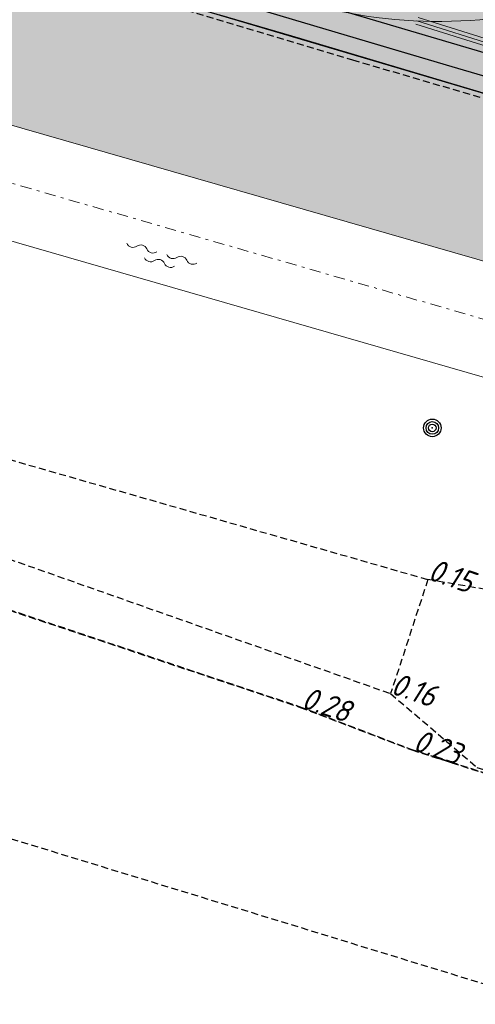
# Model space of a CAD drawing. Header units: metres. Extents: x 128615 to 129083, y 455669 to 456034.
# Tile 41 of 158: x 128829 to 128846, y 455753 to 455789. Entities that reach past the tile are written whole.
import ezdxf

# ---------------------------------------------------------------- set-up
doc = ezdxf.new("R2010")
doc.units = ezdxf.units.M
for name, pattern in [('GRENS', [1, 0.5, -0.25, 0, -0.25]), ('RI-AWZI_PROCESLEIDING', [18.450000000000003, 6, -1.8, 1.75, -1.8, 1.75, -1.8, 1.75, -1.8]), ('RI-AWZI_TERREINRIOLERING', [19.8, 6, -1.8, 2.4, -1.8, 1.8, -1.8, 2.4, -1.8]), ('STIPPELFIJN', [0.375, 0.25, -0.125])]:
    doc.linetypes.add(name, pattern=pattern)
for name, color, linetype, lineweight in [('B-CO-BC-BETONVORM-G', 50, 'Continuous', 18), ('B-WE-OG-HOOGTELIJN-G', 7, 'Continuous', 18), ('B-XX-GR-HAAG-G', 90, 'GR-HAAG1', 13), ('B-XX-KG-KADASTRAAL-G', 2, 'GRENS', 18), ('B-XX-RI-AWZI_PROCESLEIDING-G', 30, 'RI-AWZI_PROCESLEIDING', 18), ('B-XX-RI-AWZI_TERREINRIOLERING-G', 10, 'RI-AWZI_TERREINRIOLERING', 18), ('B-XX-WH-WATER-G', 150, 'Continuous', 18)]:
    doc.layers.add(name, color=color, linetype=linetype, lineweight=lineweight)
for name, color, linetype in [('B-XX-GR-BOOM-G', 30, 'Continuous'), ('B-XX-GR-GRAS-G', 90, 'Continuous'), ('B-XX-VH-KANTVERHARDING-GN', 60, 'STIPPELFIJN')]:
    doc.layers.add(name, color=color, linetype=linetype)
doc.styles.add('ISO', font='Iso.shx', dxfattribs={"height": 50})
doc.linetypes.add('GR-HAAG1', pattern='A,6,[176,NLCS.SHX,S=0.125,R=0,X=0,Y=0],-2', length=8)
pattern_1 = [(340.9065815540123, (128738.9979208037, 455858.1422880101), (0.8077808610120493, 0.3923519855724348), [0.3174999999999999, -0.9525]), (70.90658155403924, (128739.0960088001, 455857.9403427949), (-0.3923519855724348, 0.8077808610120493), [0.3174999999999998, -0.9524999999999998])]

# ---------------------------------------------------------------- blocks, each defined once
blk = doc.blocks.new('WATER3')
for centre, start, end in [((-0.3222339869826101, 1.122434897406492), 309.7446390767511, 50.25536092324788), ((-0.01040913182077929, 0.7474348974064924), 129.7446390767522, 230.255360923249), ((-0.3222339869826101, 0.3724348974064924), 309.7446390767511, 50.25536092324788), ((0.003518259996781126, 0.3805304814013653), 309.7446390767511, 50.25536092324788), ((0.3153431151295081, 0.00553048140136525), 129.7446390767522, 230.255360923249), ((-0.3222339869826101, -0.3680899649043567), 309.7446390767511, 50.25536092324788), ((0.003518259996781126, -0.3694695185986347), 309.7446390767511, 50.25536092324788), ((-0.01040913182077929, -0.7430899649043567), 129.7446390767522, 230.255360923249), ((-0.3222339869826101, -1.118089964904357), 309.7446390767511, 50.25536092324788)]:
    blk.add_arc(centre, 0.2438543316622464, start, end)
blk = doc.blocks.new('RONDJEPUNT', base_point=(5, 0))
blk.add_circle((5, 0), 0.45)
blk.add_point((5, 0))
blk = doc.blocks.new('60')
for xscale, yscale, zscale in [(0.7, 0.7, 0.7), (0.5, 0.5, 0.5), (0.3, 0.3, 0.3)]:
    blk.add_blockref('RONDJEPUNT', (-0.02120520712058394, -0.02401046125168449), dxfattribs=dict(xscale=xscale, yscale=yscale, zscale=zscale))
at = {"style": 'ISO'}
blk.add_attdef('60', (-0.02120520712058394, -0.02401046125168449), '', height=0.9, dxfattribs=at)

msp = doc.modelspace()

# ---------------------------------------------------------------- hatches: boundary and pattern name
at = {"layer": 'B-XX-GR-GRAS-G'}
h = msp.add_hatch(dxfattribs=at)
h.set_pattern_fill('CROSS', color=256, scale=0.09999999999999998, angle=-116.5632943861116, style=0)
h.set_pattern_definition(pattern_1)
h.paths.add_polyline_path([(128845.8675353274, 455784.6485665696), (128847.5685110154, 455784.0597697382), (128847.7647766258, 455784.6267616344), (128846.0638009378, 455785.2155584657)])
h.paths.add_polyline_path([(128967.1055860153, 455860.4144094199), (128969.4210054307, 455866.8918425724), (128880.9006920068, 455904.409712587), (128810.0577815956, 455927.1027515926), (128808.0815679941, 455921.3936663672), (128811.5859768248, 455919.9881814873), (128842.9440111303, 455909.6012506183), (128874.3253125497, 455899.2845629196), (128897.3942134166, 455890.0887698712), (128932.249899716, 455875.2515896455), (128958.9784740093, 455863.874893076)])
edge = h.paths.add_edge_path()
edge.add_line((128984.0843231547, 455804.1850891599), (128953.5143684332, 455822.3927003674))
edge.add_line((128953.5143684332, 455822.3927003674), (128931.0817976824, 455759.6371250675))
edge.add_line((128931.0817976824, 455759.6371250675), (128923.691293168, 455762.2048782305))
edge.add_line((128923.691293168, 455762.2048782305), (128914.0269830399, 455765.5502024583))
edge.add_line((128914.0269830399, 455765.5502024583), (128897.845598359, 455770.6508317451))
edge.add_line((128897.845598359, 455770.6508317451), (128884.7246261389, 455774.2573768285))
edge.add_line((128884.7246261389, 455774.2573768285), (128872.548293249, 455777.8537726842))
edge.add_line((128872.548293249, 455777.8537726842), (128866.079626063, 455781.0475949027))
edge.add_line((128866.079626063, 455781.0475949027), (128866.0212588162, 455781.0678178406))
edge.add_line((128866.0212588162, 455781.0678178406), (128863.5642032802, 455773.7248399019))
edge.add_line((128863.5642032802, 455773.7248399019), (128871.5285838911, 455771.3053608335))
edge.add_line((128871.5285838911, 455771.3053608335), (128871.6722959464, 455771.410655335))
edge.add_arc((128873.3846396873, 455770.369334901), 2.004113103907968, 78.24944847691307, 148.6951358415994, ccw=False)
edge.add_line((128873.7927796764, 455772.3314488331), (128875.0821999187, 455772.0165345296))
edge.add_line((128875.0821999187, 455772.0165345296), (128927.2955738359, 455757.61301808))
edge.add_line((128927.2955738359, 455757.61301808), (128956.895554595, 455749.1705929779))
edge.add_line((128956.895554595, 455749.1705929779), (128984.0843231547, 455804.1850891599))
h = msp.add_hatch(dxfattribs=at)
h.set_pattern_fill('AR-SAND', color=256, scale=0.01999999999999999, angle=-116.5632943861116, style=0)
h.set_pattern_definition([(18.40658155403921, (128738.9979208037, 455858.1422880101), (0.2899431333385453, 0.935445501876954), [0, -0.7721600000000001, 0, -0.8636, 0, -0.8255]), (348.4065815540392, (128738.9979208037, 455858.1422880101), (1.318547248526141, 1.060693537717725), [0, -0.4165599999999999, 0, -0.6959599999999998, 0, -0.2666999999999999]), (308.4065815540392, (128738.4074554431, 455858.3466790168), (1.495894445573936, -0.5147657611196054), [0, -0.2539999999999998, 0, -0.9143999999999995, 0, -1.193799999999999]), (298.4065815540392, (128738.4074554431, 455858.3466790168), (1.588945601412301, -0.07820251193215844), [0, -0.1269999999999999, 0, -0.5994399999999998, 0, -0.6857999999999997])])
h.paths.add_polyline_path([(128859.8678127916, 455782.8123850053), (128860.0398937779, 455782.9163131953), (128860.0257072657, 455782.8348265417), (128860.0450556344, 455782.7693317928), (128860.1027529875, 455782.7148264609), (128860.1890525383, 455782.6970866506), (128860.2865744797, 455782.7090606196), (128860.3590330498, 455782.7548306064), (128860.397398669, 455782.8015396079), (128860.4198440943, 455782.8307503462), (128860.4922583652, 455782.716931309), (128859.916972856, 455782.3714443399), (128859.6953270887, 455782.235747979), (128859.4884093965, 455782.1128171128), (128859.4189914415, 455782.0689110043), (128859.0741217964, 455781.861316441), (128858.2070960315, 455782.1308144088), (128854.9661937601, 455783.1463230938), (128854.1094213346, 455783.414846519), (128854.0095743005, 455783.4460937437), (128850.1821710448, 455784.6495717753), (128849.675086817, 455784.8025349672), (128849.654690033, 455784.8089060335), (128849.6467418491, 455784.8113646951), (128849.6405892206, 455784.8133098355), (128839.0815336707, 455787.9512431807), (128836.5016450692, 455788.7068557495), (128834.9841381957, 455789.1633508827), (128834.4495708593, 455789.3180366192), (128833.6364986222, 455789.560443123), (128823.6787173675, 455792.5001832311), (128815.7687408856, 455794.8630253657), (128813.7617256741, 455795.4546222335), (128809.3140139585, 455796.7516153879), (128807.1890199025, 455797.4031969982), (128806.5108887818, 455797.6031333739), (128804.7848872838, 455798.1165870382), (128802.8378093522, 455798.6897931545), (128802.0232362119, 455798.9345161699), (128801.9640592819, 455798.9510981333), (128801.9095253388, 455798.9674908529), (128801.8862713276, 455798.97415377), (128801.8687682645, 455798.9792874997), (128801.5834658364, 455799.0780456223), (128800.7563538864, 455799.3643524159), (128798.8878561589, 455800.0384297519), (128794.8025759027, 455801.5002900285), (128794.7210202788, 455801.5250622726), (128794.6106565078, 455801.5636911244), (128794.6085325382, 455801.5644852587), (128763.4192911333, 455812.6928455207), (128762.1219963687, 455813.141907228), (128760.901914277, 455813.5852867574), (128760.6091534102, 455813.6898219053), (128759.0972445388, 455814.2304315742), (128758.9873619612, 455814.268467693), (128758.6743770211, 455814.3982638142), (128757.2760906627, 455814.9803475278), (128756.5782278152, 455815.2696352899), (128756.7670110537, 455815.831925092), (128757.1330225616, 455815.6809357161), (128765.6814100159, 455812.5200778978), (128791.6008858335, 455803.2748509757), (128795.0051970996, 455802.0608560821), (128802.003719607, 455799.5651469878), (128805.6004039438, 455798.5004476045), (128811.1125610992, 455796.8617090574), (128819.3673746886, 455794.4202516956), (128823.5912399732, 455793.1636866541), (128828.1659470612, 455791.8061368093), (128830.6348197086, 455791.0809635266), (128835.1535444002, 455789.7442473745), (128842.6021566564, 455787.5274113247), (128844.8299959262, 455786.8717836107), (128849.628676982, 455785.4503203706), (128857.3983635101, 455783.0156409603), (128859.2435358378, 455782.4369116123)])
h = msp.add_hatch(dxfattribs=at)
h.set_pattern_fill('CROSS', color=256, scale=0.09999999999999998, angle=-116.5632943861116, style=0)
h.set_pattern_definition(pattern_1)
h.paths.add_polyline_path([(128776.6499536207, 455806.6590685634), (128776.258024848, 455806.1407220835), (128775.6439353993, 455806.3532906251), (128775.6563360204, 455807.0030116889), (128776.2780894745, 455807.1919928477)], flags=16)
h.paths.add_polyline_path([(128775.8470577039, 455806.4984893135), (128776.2439520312, 455806.3611033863), (128776.4205910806, 455806.8713960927), (128776.0236967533, 455807.00878202)], flags=0)
h.paths.add_polyline_path([(128823.7268470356, 455791.2124598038), (128825.4278227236, 455790.6236629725), (128825.624088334, 455791.1906548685), (128823.923112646, 455791.7794516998)], flags=16)
h.paths.add_polyline_path([(128847.1121172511, 455784.2177515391), (128847.5685110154, 455784.0597697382), (128847.5304863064, 455784.2200212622), (128847.3773920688, 455784.2428481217)], flags=16)
edge = h.paths.add_edge_path()
edge.add_line((128756.5752368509, 455815.2638754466), (128754.6963947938, 455809.7047080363))
edge.add_line((128754.6963947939, 455809.7047080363), (128774.7797492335, 455801.9906440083))
edge.add_line((128774.7797492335, 455801.9906440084), (128793.6903473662, 455795.4446949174))
edge.add_line((128793.6903473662, 455795.4446949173), (128824.7323112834, 455785.9985302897))
edge.add_line((128824.7323112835, 455785.9985302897), (128849.5897289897, 455778.8365583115))
edge.add_arc((128849.0360099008, 455776.9147375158), 1.999999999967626, 38.44325241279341, 73.92713842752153, ccw=False)
edge.add_line((128850.6024585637, 455778.158215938), (128851.6524541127, 455777.4549122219))
edge.add_line((128851.6524541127, 455777.4549122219), (128858.7863596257, 455775.3306783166))
edge.add_line((128858.7863596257, 455775.3306783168), (128861.4020115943, 455782.879947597))
edge.add_line((128861.4020115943, 455782.879947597), (128860.9950774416, 455783.0209411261))
edge.add_line((128860.9950774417, 455783.020941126), (128860.7365559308, 455782.8648072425))
edge.add_arc((128855.7646590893, 455783.3167730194), 4.992397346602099, -192.77180062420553, -5.194144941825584, ccw=False)
edge.add_line((128850.8957822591, 455784.4204349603), (128849.430526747, 455784.8790451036))
edge.add_line((128849.430526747, 455784.8790451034), (128801.8331784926, 455798.989894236))
edge.add_line((128801.8331784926, 455798.9898942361), (128772.2414243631, 455809.5352047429))
edge.add_line((128772.2414243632, 455809.5352047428), (128758.9951107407, 455814.2661693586))
edge.add_line((128758.9951107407, 455814.2661693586), (128756.5752368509, 455815.2638754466))
h = msp.add_hatch(dxfattribs=at)
h.set_pattern_fill('DOTS', color=256, scale=0.09999999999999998, angle=-116.5632943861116, style=0)
h.set_pattern_definition([(340.9065815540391, (128738.9979208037, 455858.1422880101), (0.1269369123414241, 0.124052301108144), [0, -0.1587499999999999])])
edge = h.paths.add_edge_path()
edge.add_line((128864.8800774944, 455793.7491920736), (128863.7475410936, 455790.3284821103))
edge.add_line((128863.7475410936, 455790.3284821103), (128863.0902428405, 455788.3431801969))
edge.add_line((128863.0902428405, 455788.3431801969), (128856.9452752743, 455790.4702755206))
edge.add_line((128856.9452752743, 455790.4702755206), (128857.0761190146, 455790.848270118))
edge.add_line((128857.0761190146, 455790.848270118), (128855.9421352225, 455791.2408013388))
edge.add_line((128855.9421352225, 455791.2408013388), (128855.8112914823, 455790.8628067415))
edge.add_line((128855.8112914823, 455790.8628067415), (128855.7167928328, 455790.8955176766))
edge.add_line((128855.7167928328, 455790.8955176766), (128855.5205272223, 455790.3285257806))
edge.add_line((128855.5205272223, 455790.3285257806), (128855.6150258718, 455790.2958148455))
edge.add_line((128855.6150258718, 455790.2958148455), (128855.4841821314, 455789.9178202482))
edge.add_line((128855.4841821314, 455789.9178202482), (128856.6181659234, 455789.5252890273))
edge.add_line((128856.6181659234, 455789.5252890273), (128856.7490096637, 455789.9032836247))
edge.add_line((128856.7490096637, 455789.9032836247), (128862.9016433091, 455787.7735346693))
edge.add_line((128862.9016433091, 455787.7735346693), (128861.2938687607, 455782.9174166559))
edge.add_line((128861.2938687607, 455782.9174166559), (128860.9950774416, 455783.020941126))
edge.add_line((128860.9950774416, 455783.020941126), (128860.1674346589, 455782.9854017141))
edge.add_line((128860.1674346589, 455782.9854017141), (128854.9965156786, 455784.6038470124))
edge.add_line((128854.9965156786, 455784.6038470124), (128849.8342556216, 455786.2195821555))
edge.add_line((128849.8342556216, 455786.2195821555), (128837.8049622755, 455789.7858216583))
edge.add_line((128837.8049622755, 455789.7858216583), (128831.9240329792, 455791.529299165))
edge.add_line((128831.9240329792, 455791.529299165), (128826.0690273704, 455793.2650912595))
edge.add_line((128826.0690273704, 455793.2650912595), (128814.1604895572, 455796.7955312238))
edge.add_line((128814.1604895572, 455796.7955312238), (128802.5396316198, 455800.2406847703))
edge.add_line((128802.5396316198, 455800.2406847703), (128798.7130571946, 455801.5879591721))
edge.add_line((128798.7130571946, 455801.5879591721), (128795.4416960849, 455802.7545433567))
edge.add_line((128795.4416960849, 455802.7545433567), (128796.1049902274, 455804.6877747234))
edge.add_line((128796.1049902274, 455804.6877747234), (128821.0751174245, 455796.2292981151))
edge.add_line((128821.0751174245, 455796.2292981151), (128823.5661864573, 455803.3468910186))
edge.add_line((128823.5661864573, 455803.3468910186), (128828.4802083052, 455801.5813293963))
edge.add_arc((128844.4592125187, 455806.0338404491), 16.58774940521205, 195.5703673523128, 198.1409952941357)
edge.add_line((128828.695987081, 455800.8691377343), (128825.5619695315, 455799.3710783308))
edge.add_line((128825.5619695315, 455799.3710783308), (128827.5691900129, 455795.2661662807))
edge.add_line((128827.5691900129, 455795.2661662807), (128830.7040404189, 455796.7629898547))
edge.add_arc((128844.4592124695, 455806.033840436), 16.58774935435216, 213.9795823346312, 367.1917486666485)
edge.add_line((128860.9164616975, 455808.1104666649), (128860.9146310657, 455808.1249232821))
edge.add_line((128860.9146310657, 455808.1249232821), (128863.6185042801, 455808.7004238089))
edge.add_line((128863.6185042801, 455808.7004238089), (128863.2317115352, 455810.5176922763))
edge.add_line((128863.2317115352, 455810.5176922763), (128864.1825756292, 455810.720077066))
edge.add_line((128864.1825756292, 455810.720077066), (128870.0507916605, 455808.6887799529))
edge.add_line((128870.0507916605, 455808.6887799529), (128868.8786824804, 455805.3543247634))
edge.add_line((128868.8786824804, 455805.3543247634), (128866.2012134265, 455797.7395475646))
edge.add_line((128866.2012134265, 455797.7395475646), (128865.0686770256, 455794.3188376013))
edge.add_line((128865.0686770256, 455794.3188376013), (128858.2686073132, 455796.6726981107))
edge.add_line((128858.2686073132, 455796.6726981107), (128858.0723417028, 455796.1057062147))
edge.add_line((128858.0723417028, 455796.1057062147), (128864.8800774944, 455793.7491920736))
at = {"layer": 'B-XX-GR-HAAG-G'}
h = msp.add_hatch(dxfattribs=at)
h.set_pattern_fill('ANGLE', color=256, scale=0.03999999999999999, angle=-19.09341844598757, style=0)
h.set_pattern_definition([(78.37645749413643, (128738.9979208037, 455858.1422880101), (-0.2736702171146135, 0.05629362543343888), [0.2032, -0.07619999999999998]), (168.3764574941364, (128738.9979208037, 455858.1422880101), (-0.0562936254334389, -0.2736702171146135), [0.2031999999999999, -0.07619999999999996])])
h.paths.add_polyline_path([(128765.8492959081, 455812.458000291), (128765.6814100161, 455812.5200778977), (128765.680729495, 455812.5181119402)])
h.paths.add_polyline_path([(128766.13338178, 455813.2060388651), (128765.8613526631, 455812.4537007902), (128802.003719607, 455799.5651469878), (128849.6010678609, 455785.4542978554), (128859.2445714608, 455782.4359788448), (128860.1587757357, 455782.9881118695), (128849.8342556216, 455786.2195821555), (128802.2519517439, 455800.325971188)])

# ---------------------------------------------------------------- linework, layer by layer
at = {"layer": 'B-CO-BC-BETONVORM-G'}
for points in [[(128843.5368707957, 455788.3800876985), (128926.4929472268, 455762.3917835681), (128944.2241914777, 455813.6313296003)], [(128843.6116085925, 455788.6186547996), (128926.3360665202, 455762.7029116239), (128943.9879448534, 455813.7131069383)]]:
    msp.add_lwpolyline(points, dxfattribs=at)
at = {"layer": 'B-XX-GR-GRAS-G'}
for points in [[(128756.8265594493, 455816.0074953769), (128756.5757548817, 455815.2654082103), (128758.9951107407, 455814.2661693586), (128772.2414243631, 455809.5352047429), (128801.8331784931, 455798.989894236), (128849.430526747, 455784.8790451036), (128859.074030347, 455781.8607260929)], [(128856.7490096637, 455789.9032836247), (128862.9016433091, 455787.7735346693), (128861.2938687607, 455782.9174166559), (128860.9950774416, 455783.020941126), (128860.1674346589, 455782.9854017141), (128854.9965156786, 455784.6038470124), (128849.8342556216, 455786.2195821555), (128837.8049622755, 455789.7858216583)], [(128835.1535444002, 455789.7442473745), (128842.6021566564, 455787.5274113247), (128844.8299959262, 455786.8717836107), (128849.628676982, 455785.4503203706)], [(128849.6405892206, 455784.8133098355), (128839.0815336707, 455787.9512431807), (128836.5016450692, 455788.7068557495)]]:
    msp.add_lwpolyline(points, dxfattribs=at)
at = {"layer": 'B-XX-GR-HAAG-G'}
msp.add_lwpolyline([(128766.1333817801, 455813.2060388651), (128802.2519517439, 455800.325971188), (128849.8342556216, 455786.2195821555), (128860.1587757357, 455782.9881118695), (128859.2445714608, 455782.4359788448), (128849.6010678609, 455785.4542978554), (128802.003719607, 455799.5651469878), (128765.849295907, 455812.4580002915)], dxfattribs=at)
at = {"layer": 'B-XX-KG-KADASTRAAL-G', "ltscale": 0.8}
msp.add_lwpolyline([(128701.949744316, 455827.4444192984), (128733.7072376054, 455814.8652965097), (128743.0484285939, 455811.667764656), (128743.7041707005, 455813.5621782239), (128749.2096691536, 455811.6806317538), (128754.2012243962, 455809.8949041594), (128762.5747044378, 455806.6786306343), (128761.9198055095, 455804.82995858), (128774.0936147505, 455800.1117290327), (128792.9258473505, 455793.5867841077), (128824.1642978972, 455784.0808279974), (128848.7360582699, 455777.0011602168), (128851.6524541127, 455777.454912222), (128858.7863596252, 455775.3306783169), (128858.7863596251, 455775.3306783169), (128863.5642032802, 455773.7248399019), (128863.5642032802, 455773.7248399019), (128871.5920789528, 455771.2655465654), (128873.3059048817, 455770.1281956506), (128873.8179082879, 455770.2665275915), (128874.5789075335, 455770.0806692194), (128926.7553584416, 455755.6873383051)], dxfattribs=at)
at = {"layer": 'B-XX-RI-AWZI_PROCESLEIDING-G'}
msp.add_lwpolyline([(128843.5742396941, 455788.4993712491), (128926.4145068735, 455762.547347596), (128944.1060681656, 455813.6722182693)], dxfattribs=at)
at = {"layer": 'B-XX-RI-AWZI_TERREINRIOLERING-G', "linetype": 'Continuous'}
msp.add_lwpolyline([(128830.1934264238, 455795.8171132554, 0.1436279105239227), (128837.8350211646, 455789.7535337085, 0.1583844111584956), (128848.5183388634, 455788.99052715, 0.1583844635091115), (128857.609808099, 455794.6527415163, 0.1583844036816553), (128861.6367945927, 455804.5773949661, 0.09233130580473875), (128860.9221882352, 455810.8833374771), (128869.0966512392, 455814.8547632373, 0.1989123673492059), (128869.178951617, 455814.9474995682), (128869.3743374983, 455815.512123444)], format="xyb", dxfattribs=at)
at = {"layer": 'B-XX-VH-KANTVERHARDING-GN'}
for points in [[(128755.4019836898, 455815.5848324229), (128757.1581867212, 455814.880652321), (128794.8666028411, 455801.4507477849), (128813.3912817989, 455795.4351871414), (128841.2657903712, 455787.1013541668), (128860.7582224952, 455781.4073580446)], [(128653.7672345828, 455753.4517663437), (128657.403622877, 455771.7977026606), (128664.7907021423, 455809.5897584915), (128715.3992501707, 455794.0669250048), (128794.2426748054, 455769.8295521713), (128937.5851853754, 455725.8497731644), (128955.0710231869, 455720.3719701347), (128957.028773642, 455719.7446096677), (128950.379134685, 455703.6999749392)], [(128738.0190470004, 455798.2800652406), (128742.2819063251, 455808.5739025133), (128737.977286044, 455798.1544030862), (128759.7710964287, 455790.6706428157), (128776.932360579, 455784.8672114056), (128801.0621654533, 455776.7620719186), (128823.2171708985, 455769.2955183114), (128839.3462274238, 455763.9064899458), (128843.3489789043, 455762.3762886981), (128889.2923970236, 455747.6662480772), (128929.2336843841, 455734.9016285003), (128944.7137918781, 455729.8728892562), (128943.0982609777, 455724.9032603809)], [(128738.0545619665, 455798.2255545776), (128742.3151787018, 455808.5203202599), (128738.0128283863, 455798.0998833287), (128759.8082685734, 455790.6208709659), (128776.9707965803, 455784.8211782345), (128801.1023665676, 455776.721295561), (128823.2589980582, 455769.2595685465), (128839.3892281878, 455763.8740539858), (128843.3923129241, 455762.3447247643), (128889.3389345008, 455747.6446931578), (128929.2830016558, 455734.8887749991), (128944.7642042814, 455729.8634081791), (128943.1497560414, 455724.8934274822)], [(128759.9106070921, 455795.4950380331), (128778.7918904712, 455788.9436706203), (128802.4786990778, 455781.3304502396), (128824.6029242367, 455774.0144383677), (128843.9649795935, 455768.4604935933)], [(128757.5304028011, 455792.9007955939), (128777.6260272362, 455786.1597201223), (128801.5795556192, 455778.2972416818), (128823.9611822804, 455770.9524822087), (128842.6301564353, 455764.3678225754)], [(128848.626704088, 455767.6564098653), (128843.9649795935, 455768.4604935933), (128842.6301564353, 455764.3678225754), (128845.7268342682, 455761.7207206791), (128889.3891245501, 455747.9227643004), (128929.4786389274, 455735.1809253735), (128944.7958833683, 455730.0641071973), (128952.0565293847, 455727.1268469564)]]:
    msp.add_lwpolyline(points, dxfattribs=at)
at = {"layer": 'B-XX-WH-WATER-G'}
msp.add_lwpolyline([(128763.1187774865, 455802.1847291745), (128773.408022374, 455798.2326058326), (128792.4534410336, 455791.6399882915), (128807.9739551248, 455786.9170483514), (128823.596284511, 455782.1631257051), (128848.4822908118, 455774.9929167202, 1), (128849.5897289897, 455778.8365583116), (128824.7323112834, 455785.9985302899), (128809.1384448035, 455790.7437915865), (128793.6903473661, 455795.4446949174), (128774.7797492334, 455801.9906440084), (128764.5530249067, 455805.9187530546, 1.034057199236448), (128763.118777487, 455802.1847291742)], format="xyb", dxfattribs=at)

# ---------------------------------------------------------------- block references
at = {"layer": 'B-XX-GR-BOOM-G', "rotation": 341.199400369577}
msp.add_blockref('60', (128844.1531484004, 455773.9155126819), dxfattribs=at)
at = {"layer": 'B-XX-WH-WATER-G', "rotation": 254.2107783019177}
msp.add_blockref('WATER3', (128834.3730072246, 455780.0071410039), dxfattribs=at)

# ---------------------------------------------------------------- texts
at = {"layer": 'B-WE-OG-HOOGTELIJN-G', "style": 'ISO', "oblique": 13.5}
for s, p in [('0.15', (128843.9271337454, 455768.4700099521, 0.154269)), ('0.16', (128842.5923105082, 455764.37733896, 0.1588769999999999)), ('0.28', (128839.389226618, 455763.8740531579, 0.279039)), ('0.23', (128843.3923113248, 455762.3447238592, 0.2275119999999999))]:
    msp.add_text(s, height=0.7999999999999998, rotation=341.1994003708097, dxfattribs=at).set_placement(p)

doc.saveas('drawing.dxf')
